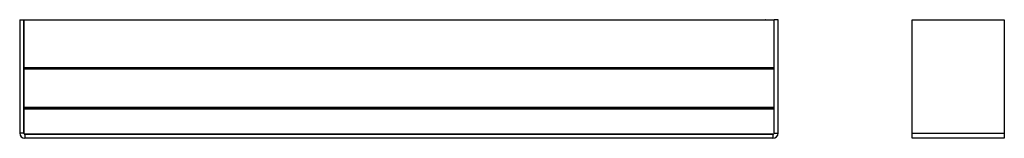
# Model space of a CAD drawing. Header units: millimetres. Extents: x -55 to 694, y -80 to 10.
import ezdxf

# ---------------------------------------------------------------- set-up
doc = ezdxf.new("R2010")
doc.units = ezdxf.units.MM
doc.header["$LTSCALE"] = 2

msp = doc.modelspace()

# ---------------------------------------------------------------- linework, layer by layer
at = {"color": 7, "linetype": 'Continuous', "lineweight": 25}
for p, q in [((-54.88, 10.44), (-51.88, 10.44)), ((-54.88, 10.44), (-54.88, -75.56)), ((-51.88, 10.44), (-51.88, -75.56)), ((-51.63, 10.44), (518.37, 10.44)), ((-51.63, 10.2), (-51.63, 10.44)), ((518.37, 10.2), (-51.63, 10.2)), ((-51.63, 10.2), (-51.63, -25.74)), ((-45.13, 10.44), (-45.19, 10.44)), ((-45.13, 10.44), (511.87, 10.44)), ((-45.13, 10.44), (-45.13, 10.44)), ((511.93, 10.44), (511.87, 10.44)), ((511.87, 10.44), (511.87, 10.44)), ((518.37, 10.44), (518.37, 10.2)), ((518.37, 10.2), (518.37, -25.74)), ((521.62, 10.44), (518.62, 10.44)), ((518.62, -75.56), (518.62, 10.44)), ((521.62, -75.56), (521.62, 10.44)), ((623.57, 10.44), (693.57, 10.44)), ((623.57, -75.56), (623.57, 10.44)), ((626.57, 10.44), (626.57, 10.44)), ((626.57, 10.44), (691.37, 10.44)), ((691.37, 10.44), (691.37, 10.44)), ((693.57, 10.44), (693.57, -75.56)), ((-51.63, -25.74), (518.37, -25.74)), ((518.37, -26.72), (-51.63, -26.72)), ((-51.63, -27.22), (-51.63, -26.72)), ((518.37, -27.22), (-51.63, -27.22)), ((-51.63, -27.22), (-51.63, -56.24)), ((518.37, -27.22), (518.37, -26.72)), ((518.37, -27.22), (518.37, -56.24)), ((518.37, -56.24), (-51.63, -56.24)), ((-51.63, -56.24), (-51.63, -56.58)), ((-51.63, -56.58), (518.37, -56.58)), ((518.37, -57.44), (-51.63, -57.44)), ((-51.63, -57.44), (-51.63, -76.23)), ((518.37, -56.24), (518.37, -56.58)), ((518.37, -57.44), (518.37, -76.23)), ((-51.88, -75.56), (-54.88, -75.56)), ((-51.47, -76.37), (518.22, -76.37)), ((-51.14, -76.53), (517.88, -76.53)), ((-50.88, -76.56), (-50.88, -79.56)), ((517.62, -76.56), (-50.88, -76.56)), ((517.62, -79.56), (-50.88, -79.56)), ((-17.36, -76.56), (-17.36, -76.53)), ((-3.56, -76.56), (-3.56, -76.53)), ((226.82, -76.56), (226.82, -76.53)), ((240.62, -76.56), (240.62, -76.53)), ((471, -76.56), (471, -76.53)), ((484.8, -76.56), (484.8, -76.53)), ((517.62, -76.56), (517.62, -79.56)), ((518.62, -75.56), (521.62, -75.56)), ((623.57, -75.56), (693.57, -75.56)), ((623.57, -79.56), (623.57, -75.56)), ((693.57, -79.56), (623.57, -79.56)), ((693.57, -75.56), (693.57, -79.56))]:
    msp.add_line(p, q, dxfattribs=at)
for centre, radius, start, end in [((-50.88, -75.56), 4, 180, 270), ((-50.88, -75.56), 1, 180, 270), ((517.62, -75.56), 1, 270, 0), ((517.62, -75.56), 4, 270, 0)]:
    msp.add_arc(centre, radius, start, end, dxfattribs=at)
for points, knots in [([(-51.63, -27.41), (-51.63, -27.42), (-51.63, -27.43), (-51.63, -27.26), (-51.63, -26.95), (-51.63, -26.63), (-51.63, -26.23), (-51.63, -25.9), (-51.63, -25.74)], [0, 0, 0, 0, 0.058959, 0.37144, 0.533245, 0.685284, 0.842261, 1, 1, 1, 1]), ([(518.37, -25.74), (518.37, -25.9), (518.37, -26.22), (518.37, -26.62), (518.37, -26.95), (518.37, -27.26), (518.37, -27.43), (518.37, -27.41), (518.37, -27.41)], [0, 0, 0, 0, 0.1534741, 0.313691, 0.4655064, 0.6274103, 0.9390974, 1, 1, 1, 1]), ([(-51.63, -57.44), (-51.63, -57.28), (-51.63, -56.94), (-51.63, -56.59), (-51.63, -56.43), (-51.63, -56.41)], [0, 0, 0, 0, 0.4684644, 0.9575188, 1, 1, 1, 1]), ([(518.37, -56.58), (518.37, -56.7), (518.37, -56.98), (518.37, -57.28), (518.37, -57.44)], [0, 0, 0, 0, 0.4363801, 1, 1, 1, 1])]:
    msp.add_open_spline(points, degree=3, knots=knots, dxfattribs=at)

doc.saveas('drawing.dxf')
